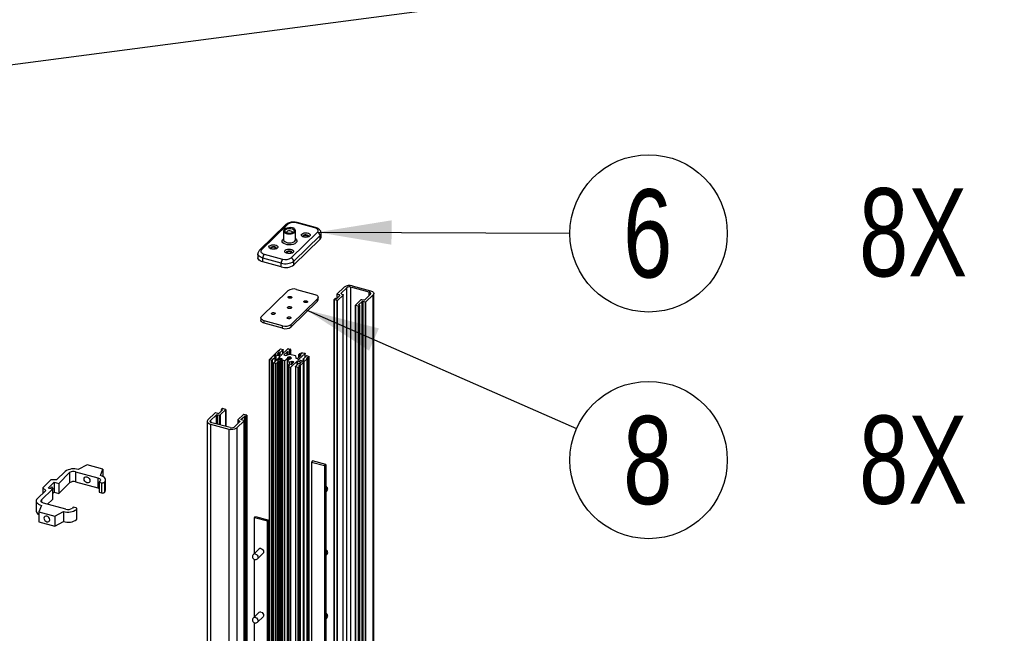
# Paper-space layout 'MA-KB-Kubus Wall Mount expl view' of a CAD drawing. Header units: millimetres. Extents: x 7 to 203, y 7 to 289.
# Tile 8 of 13: x 61 to 88, y 183 to 199. Entities that reach past the tile are written whole.
import ezdxf

# ---------------------------------------------------------------- set-up
doc = ezdxf.new("R2010")
doc.units = ezdxf.units.MM
doc.layers.add('LOGO', color=7, linetype='Continuous')
doc.styles.add('SLDTEXTSTYLE1', font='TXT', dxfattribs={"width": 0.75})
doc.dimstyles.new('SLDDIMSTYLE2', dxfattribs={"dimtxt": 0.18, "dimasz": 2, "dimexe": 0, "dimexo": 0.0625, "dimgap": 0, "dimtad": 0, "dimtih": 1, "dimtoh": 1, "dimdec": 0, "dimrnd": 1e-09, "dimzin": 0, "dimdsep": 46, "dimtxsty": 'Standard', "dimsah": 1, "dimcen": 0.09, "dimadec": 0, "dimazin": 0, "dimtfac": 2, "dimtdec": 0, "dimtofl": 0, "dimtmove": 0, "dimatfit": 3, "dimfxl": 1, "dimfrac": 2, "dimtolj": 1, "dimtzin": 0, "dimarcsym": 0})

# ---------------------------------------------------------------- blocks, each defined once
blk = doc.blocks.new('SW_NOTE_0_44')
at = {"layer": 'LOGO', "color": 0}
blk.add_circle((2.124, -0.007), 2.124, dxfattribs=at)
at = {"layer": 'LOGO', "color": 0, "attachment_point": 2, "style": 'SLDTEXTSTYLE1'}
for s, insert, char_height in [('6', (2.1, 1.184), 2.381), ('8X', (9.263, 1.214), 2.3813)]:
    blk.add_mtext(s, dxfattribs=dict(at, insert=insert, char_height=char_height))
blk = doc.blocks.new('SW_NOTE_0_45')
at = {"layer": 'LOGO', "color": 0}
blk.add_circle((1.944, -0.854), 2.124, dxfattribs=at)
at = {"layer": 'LOGO', "color": 0, "attachment_point": 2, "style": 'SLDTEXTSTYLE1'}
for s, insert, char_height in [('8', (1.921, 0.337), 2.381), ('8X', (9.084, 0.347), 2.3813)]:
    blk.add_mtext(s, dxfattribs=dict(at, insert=insert, char_height=char_height))

psp = doc.layouts.new('MA-KB-Kubus Wall Mount expl view')

# ---------------------------------------------------------------- linework, layer by layer
at = {"color": 7, "linetype": 'Continuous', "lineweight": 25}
for p, q in [((68.923, 193.58), (68.428, 193.714)), ((68.121, 193.658), (67.412, 192.965)), ((68.177, 193.669), (67.468, 192.977)), ((68.06, 193.489), (68.06, 193.249)), ((68.26, 193.583), (68.247, 193.57)), ((68.349, 193.559), (68.26, 193.583)), ((68.264, 192.76), (68.973, 193.453)), ((68.336, 193.546), (68.349, 193.559)), ((68.349, 193.538), (68.349, 193.559)), ((68.38, 193.249), (68.38, 193.489)), ((68.902, 193.571), (68.407, 193.705)), ((69.044, 193.365), (68.334, 192.672)), ((69.044, 193.262), (68.334, 192.57)), ((69.044, 193.262), (69.044, 193.365)), ((69.073, 193.322), (69.073, 193.425)), ((67.368, 192.867), (67.368, 192.764)), ((67.997, 192.619), (67.501, 192.753)), ((67.501, 192.65), (67.501, 192.753)), ((67.539, 192.858), (68.034, 192.724)), ((68.334, 192.57), (68.334, 192.672)), ((67.997, 192.516), (67.501, 192.65)), ((67.997, 192.516), (67.997, 192.619)), ((67.468, 191.18), (68.177, 191.872)), ((68.407, 191.909), (68.902, 191.774)), ((69.501, 191.781), (69.697, 191.972)), ((69.767, 191.953), (69.614, 191.803)), ((69.767, 160.752), (69.767, 191.953)), ((70.371, 191.836), (69.876, 191.97)), ((69.876, 160.769), (69.876, 191.97)), ((69.913, 192.007), (70.408, 191.872)), ((68.973, 191.656), (68.264, 190.963)), ((68.973, 191.587), (68.973, 191.656)), ((68.993, 191.628), (68.993, 191.697)), ((69.424, 191.634), (69.424, 160.433)), ((69.425, 191.636), (69.449, 191.66)), ((69.506, 191.61), (69.428, 191.631)), ((69.428, 160.43), (69.428, 191.631)), ((69.46, 191.662), (69.467, 191.66)), ((69.494, 191.664), (69.576, 191.744)), ((69.5, 191.779), (69.5, 191.67)), ((69.568, 191.758), (69.504, 191.775)), ((69.506, 160.409), (69.506, 191.61)), ((69.666, 191.757), (69.517, 191.611)), ((69.517, 160.41), (69.517, 191.611)), ((69.618, 191.791), (69.662, 191.77)), ((69.666, 160.556), (69.666, 191.757)), ((69.669, 160.561), (69.669, 191.762)), ((69.998, 191.481), (70.147, 191.627)), ((70.17, 191.632), (70.229, 191.625)), ((70.251, 191.63), (70.404, 191.78)), ((70.475, 191.761), (70.279, 191.569)), ((70.475, 160.56), (70.475, 191.761)), ((70.493, 160.598), (70.493, 191.799)), ((68.973, 191.587), (68.264, 190.895)), ((69.997, 191.479), (69.997, 160.278)), ((70.079, 191.454), (70.001, 191.475)), ((70.001, 160.274), (70.001, 191.475)), ((70.079, 160.253), (70.079, 191.454)), ((70.114, 191.479), (70.09, 191.456)), ((70.09, 160.255), (70.09, 191.456)), ((70.177, 191.581), (70.095, 191.501)), ((70.104, 191.487), (70.111, 191.485)), ((70.114, 160.278), (70.114, 191.479)), ((70.115, 160.28), (70.115, 191.481)), ((70.177, 160.38), (70.177, 191.581)), ((70.268, 191.568), (70.204, 191.585)), ((70.204, 160.384), (70.204, 191.585)), ((70.268, 160.367), (70.268, 191.568)), ((70.279, 160.369), (70.279, 191.569)), ((67.448, 191.139), (67.448, 191.07)), ((68.034, 190.927), (67.539, 191.061)), ((67.539, 190.993), (67.539, 191.061)), ((68.034, 190.858), (67.539, 190.993)), ((68.034, 190.858), (68.034, 190.927)), ((68.264, 190.895), (68.264, 190.963)), ((67.938, 190.268), (67.938, 190.249)), ((67.939, 190.27), (67.976, 190.306)), ((67.946, 190.264), (67.942, 190.265)), ((68.044, 190.275), (67.971, 190.204)), ((67.976, 190.306), (68.036, 190.289)), ((68.006, 190.137), (68.178, 190.304)), ((68.046, 190.176), (68.046, 190.28)), ((68.188, 190.306), (68.241, 190.292)), ((68.249, 190.262), (68.217, 190.257)), ((68.245, 190.289), (68.254, 190.267)), ((68.254, 190.155), (68.254, 190.266)), ((67.677, 190.014), (67.713, 190.05)), ((67.737, 189.998), (67.677, 190.014)), ((67.677, 158.813), (67.677, 190.014)), ((67.724, 190.051), (67.728, 190.05)), ((67.735, 190.07), (67.735, 190.05)), ((67.736, 190.072), (67.815, 190.149)), ((67.737, 158.797), (67.737, 189.998)), ((67.738, 190.052), (67.746, 190.059)), ((67.743, 190.065), (67.739, 190.066)), ((67.837, 190.073), (67.764, 190.002)), ((67.764, 158.801), (67.764, 190.002)), ((67.793, 189.929), (67.965, 190.097)), ((67.852, 190.127), (67.818, 190.095)), ((67.821, 190.089), (67.828, 190.087)), ((67.826, 190.151), (67.829, 190.15)), ((67.836, 190.169), (67.836, 190.15)), ((67.837, 190.171), (67.917, 190.248)), ((67.839, 189.974), (67.839, 190.078)), ((67.84, 190.151), (67.848, 190.159)), ((67.844, 190.164), (67.841, 190.165)), ((67.962, 190.102), (67.862, 190.129)), ((67.926, 190.2), (67.893, 190.167)), ((67.896, 190.162), (67.995, 190.135)), ((67.968, 190.042), (67.908, 189.984)), ((67.928, 190.25), (67.931, 190.249)), ((67.944, 190.2), (67.937, 190.202)), ((67.942, 190.251), (67.949, 190.258)), ((67.968, 158.841), (67.968, 190.042)), ((68.016, 190.033), (67.979, 190.044)), ((67.979, 158.843), (67.979, 190.044)), ((68.016, 158.833), (68.016, 190.033)), ((68.023, 189.997), (68.021, 190.03)), ((68.021, 158.829), (68.021, 190.03)), ((68.023, 158.796), (68.023, 189.997)), ((68.155, 190.224), (68.069, 190.141)), ((68.069, 190.141), (68.118, 190.127)), ((68.168, 190.048), (68.098, 189.979)), ((68.118, 190.127), (68.223, 190.162)), ((68.175, 190.065), (68.159, 190.061)), ((68.159, 190.061), (68.168, 190.055)), ((68.161, 189.962), (68.232, 190.031)), ((68.211, 190.214), (68.165, 190.226)), ((68.17, 189.97), (68.17, 190.051)), ((68.191, 190.074), (68.173, 190.074)), ((68.173, 190.074), (68.175, 190.065)), ((68.175, 189.975), (68.175, 190.065)), ((68.198, 190.083), (68.191, 190.074)), ((68.191, 189.991), (68.191, 190.074)), ((68.214, 190.078), (68.198, 190.083)), ((68.198, 189.998), (68.198, 190.083)), ((68.228, 190.083), (68.214, 190.078)), ((68.214, 190.013), (68.214, 190.078)), ((68.216, 190.25), (68.241, 190.243)), ((68.245, 190.237), (68.222, 190.215)), ((68.237, 190.075), (68.228, 190.083)), ((68.228, 190.027), (68.228, 190.083)), ((68.231, 190.162), (68.379, 190.122)), ((68.255, 190.076), (68.237, 190.075)), ((68.237, 190.033), (68.237, 190.075)), ((68.243, 190.034), (68.258, 190.034)), ((68.246, 190.158), (68.246, 190.239)), ((68.254, 190.067), (68.255, 190.076)), ((68.271, 190.063), (68.254, 190.067)), ((68.254, 190.034), (68.254, 190.067)), ((68.256, 190.043), (68.272, 190.048)), ((68.258, 190.034), (68.256, 190.043)), ((68.256, 190.034), (68.256, 190.043)), ((68.261, 190.055), (68.271, 190.063)), ((68.272, 190.048), (68.261, 190.055)), ((68.261, 190.045), (68.261, 190.055)), ((68.383, 190.118), (68.388, 190.056)), ((68.392, 190.053), (68.43, 190.043)), ((68.44, 190.044), (68.523, 190.124)), ((68.638, 190.179), (68.466, 190.012)), ((68.469, 190.146), (68.469, 190.072)), ((68.469, 190.006), (68.568, 189.979)), ((68.47, 190.148), (68.492, 190.17)), ((68.519, 190.13), (68.473, 190.142)), ((68.503, 190.172), (68.528, 190.165)), ((68.53, 190.187), (68.53, 190.164)), ((68.54, 190.17), (68.53, 190.186)), ((68.535, 190.191), (68.575, 190.199)), ((68.579, 189.981), (68.613, 190.014)), ((68.582, 190.199), (68.634, 190.185)), ((68.592, 190.03), (68.592, 189.993)), ((68.594, 190.035), (68.667, 190.106)), ((68.609, 190.019), (68.602, 190.021)), ((68.695, 190.037), (68.616, 189.959)), ((68.639, 190.079), (68.639, 190.181)), ((68.692, 190.056), (68.685, 190.049)), ((68.688, 190.043), (68.692, 190.042)), ((68.694, 190.111), (68.754, 190.094)), ((68.695, 158.836), (68.695, 190.037)), ((68.696, 158.838), (68.696, 190.039)), ((68.707, 190.057), (68.703, 190.058)), ((68.703, 158.857), (68.703, 190.058)), ((68.707, 158.856), (68.707, 190.057)), ((68.754, 190.094), (68.717, 190.059)), ((68.717, 158.858), (68.717, 190.059)), ((68.754, 158.893), (68.754, 190.094)), ((67.792, 189.927), (67.792, 158.726)), ((67.849, 189.909), (67.796, 189.923)), ((67.796, 158.723), (67.796, 189.923)), ((67.849, 158.708), (67.849, 189.909)), ((67.896, 189.918), (67.855, 189.909)), ((67.855, 158.708), (67.855, 189.909)), ((67.891, 189.939), (67.901, 189.923)), ((67.896, 158.717), (67.896, 189.918)), ((67.901, 158.72), (67.901, 189.921)), ((67.928, 189.937), (67.902, 189.944)), ((67.902, 158.743), (67.902, 189.944)), ((67.912, 189.978), (67.958, 189.966)), ((67.928, 158.736), (67.928, 189.937)), ((67.961, 189.96), (67.938, 189.938)), ((67.938, 158.738), (67.938, 189.938)), ((67.961, 158.759), (67.961, 189.96)), ((67.962, 158.761), (67.962, 189.962)), ((68.087, 189.977), (68.027, 189.993)), ((68.027, 158.793), (68.027, 189.993)), ((68.087, 158.776), (68.087, 189.977)), ((68.098, 158.778), (68.098, 189.979)), ((68.16, 189.96), (68.16, 158.759)), ((68.224, 189.94), (68.165, 189.956)), ((68.165, 158.755), (68.165, 189.956)), ((68.177, 189.842), (68.177, 158.641)), ((68.186, 189.819), (68.177, 189.841)), ((68.177, 158.64), (68.177, 189.841)), ((68.182, 189.846), (68.213, 189.851)), ((68.185, 189.869), (68.185, 189.847)), ((68.186, 189.871), (68.208, 189.893)), ((68.186, 158.618), (68.186, 189.819)), ((68.215, 189.859), (68.189, 189.866)), ((68.242, 189.802), (68.19, 189.816)), ((68.19, 158.616), (68.19, 189.816)), ((68.219, 189.895), (68.265, 189.882)), ((68.286, 189.958), (68.232, 189.94)), ((68.242, 158.601), (68.242, 189.802)), ((68.425, 189.972), (68.253, 189.804)), ((68.253, 158.603), (68.253, 189.804)), ((68.276, 189.884), (68.336, 189.942)), ((68.332, 189.948), (68.294, 189.958)), ((68.384, 189.828), (68.384, 158.627)), ((68.387, 189.833), (68.459, 189.904)), ((68.455, 189.803), (68.395, 189.819)), ((68.395, 158.618), (68.395, 189.819)), ((68.535, 189.946), (68.436, 189.973)), ((68.492, 189.838), (68.455, 189.803)), ((68.455, 158.602), (68.455, 189.803)), ((68.489, 189.858), (68.481, 189.85)), ((68.485, 189.845), (68.488, 189.844)), ((68.486, 189.908), (68.494, 189.906)), ((68.492, 158.639), (68.492, 189.84)), ((68.492, 158.637), (68.492, 189.838)), ((68.503, 189.858), (68.5, 189.859)), ((68.5, 158.658), (68.5, 189.859)), ((68.503, 158.657), (68.503, 189.858)), ((68.504, 189.908), (68.538, 189.941)), ((68.593, 189.937), (68.514, 189.86)), ((68.514, 158.659), (68.514, 189.86)), ((68.591, 189.957), (68.583, 189.95)), ((68.586, 189.944), (68.59, 189.943)), ((68.593, 158.737), (68.593, 189.937)), ((68.594, 158.738), (68.594, 189.939)), ((68.605, 189.958), (68.601, 189.959)), ((68.601, 158.758), (68.601, 189.959)), ((68.605, 158.757), (68.605, 189.958)), ((68.616, 158.758), (68.616, 189.959)), ((66.405, 188.689), (66.38, 188.665)), ((66.493, 188.669), (66.415, 188.69)), ((66.498, 188.207), (66.498, 188.665)), ((66.215, 188.575), (66.019, 188.383)), ((66.09, 188.364), (66.244, 188.514)), ((66.29, 188.559), (66.226, 188.576)), ((66.266, 188.519), (66.325, 188.512)), ((66.399, 188.643), (66.317, 188.563)), ((66.347, 188.517), (66.497, 188.664)), ((66.379, 188.663), (66.379, 188.624)), ((66.384, 188.659), (66.391, 188.657)), ((66.978, 188.533), (66.828, 188.387)), ((66.918, 188.4), (67.001, 188.48)), ((67.066, 188.513), (66.989, 188.534)), ((67.001, 188.48), (67.001, 157.279)), ((67.028, 188.484), (67.035, 188.482)), ((67.028, 188.484), (67.028, 157.283)), ((67.035, 188.482), (67.035, 157.281)), ((67.045, 188.484), (67.07, 188.508)), ((67.045, 188.484), (67.045, 157.283)), ((67.07, 188.508), (67.07, 157.307)), ((67.071, 157.309), (67.071, 188.51)), ((66.001, 188.345), (66.001, 157.144)), ((66.086, 188.272), (66.582, 188.137)), ((66.086, 188.272), (66.086, 157.071)), ((66.619, 188.174), (66.124, 188.308)), ((66.582, 188.137), (66.582, 156.936)), ((66.881, 188.341), (66.727, 188.191)), ((66.798, 188.172), (66.994, 188.363)), ((66.798, 188.172), (66.798, 156.971)), ((66.826, 188.382), (66.826, 188.287)), ((66.832, 188.374), (66.876, 188.353)), ((66.99, 188.369), (66.927, 188.386)), ((66.994, 188.363), (66.994, 157.162)), ((66.995, 157.164), (66.995, 188.365)), ((62.756, 187.169), (62.516, 187.044)), ((63.181, 187.053), (62.756, 187.169)), ((68.844, 187.275), (68.813, 187.244)), ((68.813, 187.244), (68.813, 163.244)), ((68.813, 187.244), (69.166, 187.148)), ((69.198, 187.179), (68.844, 187.275)), ((69.166, 187.148), (69.198, 187.179)), ((69.166, 187.148), (69.166, 163.148)), ((69.198, 187.179), (69.198, 163.179)), ((62.164, 186.988), (61.934, 186.763)), ((61.99, 186.67), (62.286, 186.959)), ((62.286, 186.959), (62.286, 186.685)), ((62.448, 186.985), (63.047, 186.822)), ((62.448, 186.985), (62.448, 186.71)), ((63.047, 186.822), (63.047, 186.548)), ((63.117, 186.881), (63.181, 187.053)), ((63.181, 187.053), (63.181, 186.857)), ((61.783, 186.764), (61.559, 186.545)), ((61.559, 186.545), (61.644, 186.481)), ((61.559, 186.545), (61.559, 186.397)), ((61.707, 186.542), (61.871, 186.702)), ((61.826, 186.51), (61.707, 186.542)), ((61.934, 186.763), (61.783, 186.764)), ((61.871, 186.702), (61.99, 186.67)), ((61.871, 186.702), (61.871, 186.428)), ((61.99, 186.396), (62.286, 186.685)), ((61.99, 186.67), (61.99, 186.396)), ((62.448, 186.71), (63.047, 186.548)), ((63.103, 186.729), (63.079, 186.705)), ((63.079, 186.705), (63.145, 186.687)), ((63.079, 186.705), (63.079, 186.431)), ((63.145, 186.687), (63.145, 186.413)), ((63.226, 186.7), (63.226, 186.426)), ((63.256, 186.488), (63.256, 186.762)), ((61.644, 186.481), (61.414, 186.256)), ((61.53, 186.221), (61.826, 186.51)), ((61.826, 186.51), (61.826, 186.236)), ((61.826, 186.383), (61.871, 186.428)), ((61.871, 186.428), (61.99, 186.396)), ((63.079, 186.431), (63.145, 186.413)), ((69.198, 186.431), (69.226, 186.459)), ((61.384, 186.193), (61.384, 185.919)), ((61.523, 186.075), (61.459, 185.903)), ((62.179, 185.975), (61.58, 186.138)), ((61.693, 186.107), (61.826, 186.236)), ((62.385, 186.027), (62.36, 186.003)), ((62.45, 186.009), (62.385, 186.027)), ((61.459, 185.903), (61.883, 185.787)), ((61.459, 185.903), (61.459, 185.628)), ((61.883, 185.787), (62.124, 185.912)), ((61.883, 185.787), (61.883, 185.513)), ((62.124, 185.912), (62.124, 185.637)), ((62.475, 185.968), (62.475, 185.693)), ((62.482, 185.708), (62.482, 185.982)), ((67.274, 185.742), (67.305, 185.773)), ((67.274, 184.776), (67.274, 185.742)), ((67.627, 185.646), (67.274, 185.742)), ((67.305, 185.773), (67.659, 185.677)), ((61.459, 185.628), (61.883, 185.513)), ((61.883, 185.513), (62.124, 185.637)), ((67.659, 185.677), (67.627, 185.646)), ((67.627, 161.646), (67.627, 185.646)), ((67.659, 161.677), (67.659, 185.677)), ((67.395, 184.894), (67.245, 184.749)), ((67.357, 184.634), (67.506, 184.78)), ((69.198, 184.717), (69.226, 184.744)), ((67.274, 183.062), (67.274, 184.616)), ((67.395, 183.18), (67.245, 183.034)), ((67.274, 181.348), (67.274, 182.902)), ((67.357, 182.92), (67.506, 183.066)), ((69.198, 183.002), (69.226, 183.03))]:
    psp.add_line(p, q, dxfattribs=at)
at = {"color": 8, "linetype": 'Continuous', "lineweight": 25}
for p, q in [((69.504, 191.674), (69.504, 191.775)), ((69.568, 191.736), (69.568, 191.758)), ((69.614, 191.794), (69.614, 191.803)), ((70.371, 191.747), (70.371, 191.836)), ((70.095, 191.491), (70.095, 191.501)), ((67.942, 190.251), (67.942, 190.265)), ((67.946, 190.255), (67.946, 190.264)), ((68.044, 190.174), (68.044, 190.275)), ((68.249, 190.157), (68.249, 190.262)), ((67.739, 190.053), (67.739, 190.066)), ((67.743, 190.056), (67.743, 190.065)), ((67.818, 190.091), (67.818, 190.095)), ((67.837, 189.972), (67.837, 190.073)), ((67.841, 190.152), (67.841, 190.165)), ((67.844, 190.155), (67.844, 190.164)), ((67.852, 189.986), (67.852, 190.127)), ((67.862, 189.997), (67.862, 190.129)), ((67.893, 190.164), (67.893, 190.167)), ((67.926, 190.154), (67.926, 190.2)), ((67.937, 190.151), (67.937, 190.202)), ((67.944, 190.149), (67.944, 190.2)), ((67.962, 190.093), (67.962, 190.102)), ((67.971, 190.141), (67.971, 190.204)), ((68.155, 190.139), (68.155, 190.224)), ((68.165, 190.143), (68.165, 190.226)), ((68.168, 189.969), (68.168, 190.048)), ((68.211, 190.158), (68.211, 190.214)), ((68.217, 190.249), (68.217, 190.257)), ((68.222, 190.161), (68.222, 190.215)), ((68.245, 190.158), (68.245, 190.237)), ((68.466, 190.008), (68.466, 190.012)), ((68.473, 190.076), (68.473, 190.142)), ((68.519, 190.121), (68.519, 190.13)), ((68.53, 190.164), (68.53, 190.186)), ((68.54, 190.167), (68.54, 190.17)), ((68.602, 190.004), (68.602, 190.021)), ((68.609, 190.01), (68.609, 190.019)), ((68.638, 190.078), (68.638, 190.179)), ((68.685, 190.045), (68.685, 190.049)), ((68.692, 190.042), (68.692, 190.056)), ((67.908, 189.98), (67.908, 189.984)), ((68.189, 189.847), (68.189, 189.866)), ((68.215, 189.851), (68.215, 189.859)), ((68.224, 189.893), (68.224, 189.94)), ((68.232, 189.891), (68.232, 189.94)), ((68.286, 189.894), (68.286, 189.958)), ((68.294, 189.902), (68.294, 189.958)), ((68.332, 189.939), (68.332, 189.948)), ((68.425, 189.87), (68.425, 189.972)), ((68.436, 189.881), (68.436, 189.973)), ((68.481, 189.846), (68.481, 189.85)), ((68.489, 189.844), (68.489, 189.858)), ((68.535, 189.938), (68.535, 189.946)), ((68.583, 189.946), (68.583, 189.95)), ((68.591, 189.943), (68.591, 189.957)), ((66.244, 188.514), (66.244, 188.276)), ((66.266, 188.519), (66.266, 188.27)), ((66.325, 188.512), (66.325, 188.254)), ((66.347, 188.517), (66.347, 188.248)), ((66.384, 188.659), (66.384, 188.628)), ((66.391, 188.657), (66.391, 188.635)), ((66.497, 188.664), (66.497, 188.207)), ((66.918, 188.4), (66.918, 188.39)), ((66.09, 188.364), (66.09, 188.326)), ((66.832, 188.374), (66.832, 188.294)), ((66.876, 188.353), (66.876, 188.337)), ((61.53, 186.221), (61.53, 186.163))]:
    psp.add_line(p, q, dxfattribs=at)
at = {"color": 7, "linetype": 'Continuous', "lineweight": 25, "flags": 128}
for points in [[(68.247, 193.57), (68.2, 193.571), (68.154, 193.564), (68.114, 193.551), (68.084, 193.532), (68.065, 193.509), (68.061, 193.485), (68.07, 193.461), (68.092, 193.44), (68.126, 193.422), (68.167, 193.411), (68.214, 193.407), (68.261, 193.409), (68.305, 193.419), (68.341, 193.435), (68.366, 193.455), (68.379, 193.479), (68.378, 193.503), (68.363, 193.526), (68.336, 193.546)], [(68.334, 193.458), (68.306, 193.44), (68.269, 193.428), (68.225, 193.423), (68.181, 193.426), (68.142, 193.437), (68.112, 193.454), (68.095, 193.475), (68.094, 193.498), (68.107, 193.52), (68.134, 193.538), (68.172, 193.55), (68.215, 193.555), (68.26, 193.552), (68.299, 193.541), (68.329, 193.524), (68.345, 193.503), (68.347, 193.48), (68.334, 193.458)], [(68.297, 193.436), (68.3, 193.444), (68.297, 193.46), (68.282, 193.474), (68.258, 193.484), (68.228, 193.489), (68.197, 193.487), (68.169, 193.479), (68.15, 193.467), (68.141, 193.452), (68.143, 193.437)], [(68.973, 193.453), (68.986, 193.468), (68.992, 193.485), (68.992, 193.502), (68.985, 193.519), (68.972, 193.535), (68.954, 193.549), (68.93, 193.561), (68.902, 193.571)], [(68.551, 193.404), (68.576, 193.421), (68.611, 193.433), (68.652, 193.437), (68.693, 193.434), (68.73, 193.424), (68.758, 193.408), (68.774, 193.389), (68.776, 193.367), (68.763, 193.347), (68.737, 193.33), (68.702, 193.318), (68.661, 193.314), (68.62, 193.317), (68.583, 193.327), (68.555, 193.343), (68.539, 193.362), (68.538, 193.384), (68.551, 193.404)], [(67.468, 192.977), (67.455, 192.961), (67.449, 192.944), (67.449, 192.927), (67.456, 192.91), (67.469, 192.894), (67.487, 192.88), (67.511, 192.868), (67.539, 192.858)], [(67.678, 193.082), (67.704, 193.099), (67.739, 193.111), (67.78, 193.115), (67.821, 193.112), (67.858, 193.102), (67.886, 193.087), (67.901, 193.067), (67.903, 193.045), (67.89, 193.025), (67.865, 193.008), (67.829, 192.996), (67.789, 192.992), (67.747, 192.995), (67.711, 193.005), (67.683, 193.021), (67.667, 193.041), (67.665, 193.062), (67.678, 193.082)], [(68.102, 192.967), (68.128, 192.984), (68.163, 192.995), (68.204, 193), (68.245, 192.997), (68.282, 192.987), (68.31, 192.971), (68.326, 192.951), (68.327, 192.93), (68.315, 192.909), (68.289, 192.892), (68.254, 192.881), (68.213, 192.876), (68.172, 192.879), (68.135, 192.889), (68.107, 192.905), (68.091, 192.925), (68.09, 192.947), (68.102, 192.967)], [(67.501, 192.65), (67.46, 192.664), (67.426, 192.682), (67.398, 192.703), (67.379, 192.726), (67.369, 192.751), (67.368, 192.764)], [(70.408, 191.872), (70.434, 191.863), (70.457, 191.852), (70.474, 191.838), (70.486, 191.824), (70.493, 191.808), (70.493, 191.792), (70.487, 191.776), (70.475, 191.761)], [(68.276, 191.682), (68.264, 191.674), (68.247, 191.669), (68.227, 191.668), (68.209, 191.671), (68.194, 191.678), (68.184, 191.686), (68.182, 191.696), (68.188, 191.706), (68.2, 191.714), (68.217, 191.719), (68.237, 191.72), (68.255, 191.717), (68.271, 191.71), (68.28, 191.702), (68.282, 191.692), (68.276, 191.682)], [(68.612, 191.591), (68.625, 191.598), (68.642, 191.603), (68.661, 191.604), (68.68, 191.601), (68.695, 191.595), (68.704, 191.586), (68.706, 191.576), (68.701, 191.567), (68.689, 191.559), (68.671, 191.554), (68.652, 191.553), (68.633, 191.556), (68.618, 191.562), (68.609, 191.571), (68.607, 191.581), (68.612, 191.591)], [(68.902, 191.774), (68.93, 191.765), (68.954, 191.753), (68.972, 191.738), (68.985, 191.722), (68.992, 191.706), (68.992, 191.688), (68.986, 191.672), (68.973, 191.656)], [(69.428, 191.631), (69.427, 191.631), (69.426, 191.632), (69.425, 191.632), (69.424, 191.633), (69.424, 191.634), (69.424, 191.635), (69.424, 191.636), (69.425, 191.636)], [(69.504, 191.775), (69.503, 191.776), (69.502, 191.776), (69.501, 191.777), (69.5, 191.778), (69.5, 191.779), (69.5, 191.779), (69.5, 191.78), (69.501, 191.781)], [(69.576, 191.744), (69.578, 191.746), (69.578, 191.748), (69.578, 191.75), (69.577, 191.752), (69.576, 191.754), (69.574, 191.756), (69.571, 191.757), (69.568, 191.758)], [(69.614, 191.803), (69.613, 191.802), (69.612, 191.8), (69.612, 191.798), (69.612, 191.797), (69.613, 191.795), (69.614, 191.793), (69.616, 191.792), (69.618, 191.791)], [(69.662, 191.77), (69.664, 191.768), (69.666, 191.767), (69.668, 191.765), (69.668, 191.764), (69.669, 191.762), (69.668, 191.761), (69.668, 191.759), (69.666, 191.757)], [(70.404, 191.78), (70.41, 191.788), (70.413, 191.795), (70.413, 191.804), (70.41, 191.811), (70.404, 191.819), (70.395, 191.826), (70.384, 191.831), (70.371, 191.836)], [(68.173, 191.431), (68.186, 191.439), (68.204, 191.444), (68.225, 191.445), (68.246, 191.442), (68.262, 191.435), (68.272, 191.426), (68.274, 191.415), (68.268, 191.405), (68.255, 191.396), (68.236, 191.391), (68.215, 191.39), (68.195, 191.393), (68.179, 191.4), (68.169, 191.41), (68.167, 191.42), (68.173, 191.431)], [(70.001, 191.475), (70, 191.475), (69.999, 191.476), (69.998, 191.477), (69.997, 191.477), (69.997, 191.478), (69.997, 191.479), (69.997, 191.48), (69.998, 191.481)], [(70.095, 191.501), (70.094, 191.499), (70.093, 191.497), (70.093, 191.495), (70.094, 191.493), (70.095, 191.491), (70.098, 191.489), (70.1, 191.488), (70.104, 191.487)], [(70.111, 191.485), (70.112, 191.484), (70.113, 191.484), (70.114, 191.483), (70.115, 191.482), (70.115, 191.482), (70.115, 191.481), (70.115, 191.48), (70.114, 191.479)], [(67.539, 190.993), (67.511, 191.002), (67.487, 191.014), (67.469, 191.029), (67.456, 191.044), (67.449, 191.061), (67.448, 191.07)], [(67.539, 191.061), (67.511, 191.071), (67.487, 191.083), (67.469, 191.097), (67.456, 191.113), (67.449, 191.13), (67.449, 191.147), (67.455, 191.164), (67.468, 191.18)], [(67.74, 191.269), (67.752, 191.277), (67.769, 191.281), (67.789, 191.282), (67.807, 191.28), (67.823, 191.273), (67.832, 191.264), (67.834, 191.254), (67.828, 191.245), (67.816, 191.237), (67.799, 191.232), (67.779, 191.231), (67.761, 191.234), (67.746, 191.24), (67.736, 191.249), (67.734, 191.259), (67.74, 191.269)], [(68.253, 191.129), (68.241, 191.122), (68.223, 191.117), (68.204, 191.116), (68.185, 191.119), (68.17, 191.125), (68.161, 191.134), (68.159, 191.144), (68.164, 191.153), (68.177, 191.161), (68.194, 191.166), (68.213, 191.167), (68.232, 191.164), (68.247, 191.158), (68.256, 191.149), (68.258, 191.139), (68.253, 191.129)], [(67.942, 190.265), (67.941, 190.265), (67.94, 190.266), (67.939, 190.266), (67.939, 190.267), (67.938, 190.268), (67.938, 190.269), (67.939, 190.269), (67.939, 190.27)], [(67.949, 190.258), (67.95, 190.259), (67.95, 190.26), (67.95, 190.26), (67.95, 190.261), (67.949, 190.262), (67.948, 190.263), (67.947, 190.263), (67.946, 190.264)], [(68.036, 190.289), (68.039, 190.288), (68.042, 190.287), (68.044, 190.285), (68.045, 190.283), (68.046, 190.281), (68.046, 190.279), (68.046, 190.277), (68.044, 190.275)], [(68.254, 190.267), (68.254, 190.266), (68.254, 190.266), (68.254, 190.265), (68.253, 190.264), (68.252, 190.263), (68.251, 190.263), (68.25, 190.263), (68.249, 190.262)], [(67.739, 190.066), (67.738, 190.066), (67.737, 190.067), (67.736, 190.068), (67.735, 190.068), (67.735, 190.069), (67.735, 190.07), (67.735, 190.071), (67.736, 190.072)], [(67.746, 190.059), (67.746, 190.06), (67.747, 190.061), (67.747, 190.062), (67.746, 190.063), (67.746, 190.063), (67.745, 190.064), (67.744, 190.065), (67.743, 190.065)], [(67.818, 190.095), (67.817, 190.094), (67.817, 190.093), (67.817, 190.092), (67.817, 190.091), (67.818, 190.091), (67.819, 190.09), (67.82, 190.089), (67.821, 190.089)], [(67.828, 190.087), (67.832, 190.086), (67.835, 190.085), (67.837, 190.083), (67.838, 190.081), (67.839, 190.079), (67.839, 190.077), (67.838, 190.075), (67.837, 190.073)], [(67.841, 190.165), (67.839, 190.166), (67.838, 190.166), (67.837, 190.167), (67.837, 190.168), (67.837, 190.169), (67.837, 190.169), (67.837, 190.17), (67.837, 190.171)], [(67.848, 190.159), (67.848, 190.16), (67.849, 190.16), (67.849, 190.161), (67.848, 190.162), (67.848, 190.163), (67.847, 190.163), (67.846, 190.164), (67.844, 190.164)], [(67.893, 190.167), (67.892, 190.167), (67.892, 190.166), (67.892, 190.165), (67.892, 190.164), (67.893, 190.164), (67.894, 190.163), (67.895, 190.162), (67.896, 190.162)], [(67.965, 190.097), (67.965, 190.097), (67.966, 190.098), (67.966, 190.099), (67.965, 190.1), (67.965, 190.1), (67.964, 190.101), (67.963, 190.102), (67.962, 190.102)], [(68.217, 190.257), (68.215, 190.257), (68.213, 190.256), (68.212, 190.255), (68.212, 190.254), (68.212, 190.252), (68.213, 190.251), (68.214, 190.25), (68.216, 190.25)], [(68.241, 190.243), (68.243, 190.242), (68.244, 190.242), (68.245, 190.241), (68.245, 190.24), (68.245, 190.24), (68.245, 190.239), (68.245, 190.238), (68.245, 190.237)], [(68.466, 190.012), (68.465, 190.011), (68.465, 190.01), (68.465, 190.009), (68.465, 190.009), (68.466, 190.008), (68.467, 190.007), (68.468, 190.007), (68.469, 190.006)], [(68.473, 190.142), (68.472, 190.143), (68.471, 190.143), (68.47, 190.144), (68.469, 190.145), (68.469, 190.146), (68.469, 190.147), (68.469, 190.147), (68.47, 190.148)], [(68.523, 190.124), (68.523, 190.125), (68.523, 190.126), (68.523, 190.127), (68.523, 190.128), (68.522, 190.128), (68.522, 190.129), (68.52, 190.13), (68.519, 190.13)], [(68.528, 190.165), (68.531, 190.164), (68.533, 190.164), (68.535, 190.165), (68.537, 190.165), (68.539, 190.166), (68.54, 190.167), (68.54, 190.168), (68.54, 190.17)], [(68.53, 190.186), (68.53, 190.186), (68.53, 190.187), (68.53, 190.188), (68.531, 190.189), (68.531, 190.189), (68.532, 190.19), (68.533, 190.19), (68.535, 190.191)], [(68.602, 190.021), (68.599, 190.022), (68.596, 190.024), (68.594, 190.025), (68.592, 190.027), (68.592, 190.029), (68.592, 190.031), (68.592, 190.033), (68.594, 190.035)], [(68.613, 190.014), (68.613, 190.014), (68.614, 190.015), (68.614, 190.016), (68.613, 190.017), (68.613, 190.018), (68.612, 190.018), (68.611, 190.019), (68.609, 190.019)], [(68.634, 190.185), (68.636, 190.184), (68.637, 190.184), (68.638, 190.183), (68.638, 190.182), (68.638, 190.182), (68.638, 190.181), (68.638, 190.18), (68.638, 190.179)], [(68.685, 190.049), (68.684, 190.048), (68.684, 190.047), (68.684, 190.047), (68.684, 190.046), (68.685, 190.045), (68.686, 190.044), (68.687, 190.044), (68.688, 190.043)], [(68.692, 190.042), (68.693, 190.042), (68.694, 190.041), (68.695, 190.041), (68.696, 190.04), (68.696, 190.039), (68.696, 190.038), (68.696, 190.038), (68.695, 190.037)], [(67.796, 189.923), (67.795, 189.924), (67.794, 189.924), (67.793, 189.925), (67.793, 189.926), (67.792, 189.927), (67.792, 189.927), (67.793, 189.928), (67.793, 189.929)], [(67.902, 189.944), (67.9, 189.944), (67.898, 189.944), (67.895, 189.944), (67.893, 189.943), (67.892, 189.942), (67.891, 189.941), (67.891, 189.94), (67.891, 189.939)], [(67.901, 189.923), (67.901, 189.922), (67.901, 189.921), (67.901, 189.92), (67.9, 189.92), (67.899, 189.919), (67.898, 189.918), (67.897, 189.918), (67.896, 189.918)], [(67.908, 189.984), (67.908, 189.983), (67.907, 189.982), (67.907, 189.982), (67.908, 189.981), (67.908, 189.98), (67.909, 189.979), (67.91, 189.979), (67.912, 189.978)], [(67.958, 189.966), (67.959, 189.965), (67.96, 189.965), (67.961, 189.964), (67.961, 189.963), (67.962, 189.963), (67.962, 189.962), (67.961, 189.961), (67.961, 189.96)], [(68.165, 189.956), (68.163, 189.957), (68.162, 189.957), (68.161, 189.958), (68.161, 189.959), (68.16, 189.959), (68.16, 189.96), (68.161, 189.961), (68.161, 189.962)], [(68.177, 189.841), (68.177, 189.842), (68.177, 189.843), (68.177, 189.844), (68.178, 189.844), (68.178, 189.845), (68.18, 189.845), (68.181, 189.846), (68.182, 189.846)], [(68.189, 189.866), (68.188, 189.866), (68.187, 189.867), (68.186, 189.867), (68.186, 189.868), (68.185, 189.869), (68.185, 189.87), (68.186, 189.87), (68.186, 189.871)], [(68.213, 189.851), (68.216, 189.852), (68.217, 189.852), (68.218, 189.853), (68.219, 189.855), (68.219, 189.856), (68.218, 189.857), (68.217, 189.858), (68.215, 189.859)], [(68.336, 189.942), (68.336, 189.943), (68.336, 189.944), (68.336, 189.944), (68.336, 189.945), (68.336, 189.946), (68.335, 189.947), (68.334, 189.947), (68.332, 189.948)], [(68.395, 189.819), (68.392, 189.82), (68.389, 189.822), (68.387, 189.823), (68.385, 189.825), (68.384, 189.827), (68.384, 189.829), (68.385, 189.831), (68.387, 189.833)], [(68.481, 189.85), (68.481, 189.85), (68.48, 189.849), (68.48, 189.848), (68.481, 189.847), (68.481, 189.846), (68.482, 189.846), (68.483, 189.845), (68.485, 189.845)], [(68.488, 189.844), (68.49, 189.843), (68.491, 189.843), (68.492, 189.842), (68.492, 189.841), (68.492, 189.841), (68.492, 189.84), (68.492, 189.839), (68.492, 189.838)], [(68.538, 189.941), (68.539, 189.942), (68.539, 189.942), (68.539, 189.943), (68.539, 189.944), (68.538, 189.945), (68.537, 189.945), (68.536, 189.946), (68.535, 189.946)], [(68.583, 189.95), (68.582, 189.949), (68.582, 189.948), (68.582, 189.947), (68.583, 189.946), (68.583, 189.946), (68.584, 189.945), (68.585, 189.944), (68.586, 189.944)], [(68.59, 189.943), (68.591, 189.943), (68.592, 189.942), (68.593, 189.941), (68.594, 189.941), (68.594, 189.94), (68.594, 189.939), (68.594, 189.938), (68.593, 189.937)], [(66.497, 188.664), (66.497, 188.664), (66.497, 188.665), (66.497, 188.666), (66.497, 188.667), (66.497, 188.667), (66.496, 188.668), (66.495, 188.669), (66.493, 188.669)], [(66.38, 188.665), (66.38, 188.664), (66.379, 188.663), (66.379, 188.662), (66.38, 188.662), (66.38, 188.661), (66.381, 188.66), (66.382, 188.66), (66.384, 188.659)], [(66.391, 188.657), (66.394, 188.656), (66.397, 188.655), (66.399, 188.653), (66.401, 188.651), (66.401, 188.649), (66.401, 188.647), (66.401, 188.645), (66.399, 188.643)], [(66.927, 188.386), (66.923, 188.387), (66.921, 188.388), (66.918, 188.39), (66.917, 188.392), (66.916, 188.394), (66.916, 188.396), (66.917, 188.398), (66.918, 188.4)], [(67.07, 188.508), (67.07, 188.509), (67.071, 188.509), (67.071, 188.51), (67.07, 188.511), (67.07, 188.512), (67.069, 188.512), (67.068, 188.513), (67.066, 188.513)], [(66.019, 188.383), (66.008, 188.368), (66.002, 188.352), (66.002, 188.336), (66.008, 188.32), (66.02, 188.306), (66.038, 188.292), (66.06, 188.281), (66.086, 188.272)], [(66.124, 188.308), (66.111, 188.313), (66.099, 188.318), (66.091, 188.325), (66.085, 188.333), (66.081, 188.341), (66.081, 188.349), (66.084, 188.357), (66.09, 188.364)], [(66.828, 188.387), (66.827, 188.385), (66.826, 188.384), (66.826, 188.382), (66.826, 188.38), (66.827, 188.379), (66.828, 188.377), (66.83, 188.376), (66.832, 188.374)], [(66.876, 188.353), (66.879, 188.352), (66.88, 188.351), (66.882, 188.349), (66.883, 188.347), (66.883, 188.346), (66.883, 188.344), (66.882, 188.342), (66.881, 188.341)], [(66.994, 188.363), (66.994, 188.364), (66.995, 188.365), (66.995, 188.365), (66.994, 188.366), (66.994, 188.367), (66.993, 188.368), (66.992, 188.368), (66.99, 188.369)], [(62.674, 186.786), (62.68, 186.814), (62.698, 186.834), (62.723, 186.844), (62.754, 186.842), (62.784, 186.827), (62.81, 186.804), (62.827, 186.774), (62.833, 186.743), (62.827, 186.715), (62.81, 186.695), (62.784, 186.685), (62.754, 186.687), (62.723, 186.701), (62.698, 186.725), (62.68, 186.755), (62.674, 186.786)], [(63.047, 186.822), (63.069, 186.814), (63.088, 186.805), (63.103, 186.794), (63.113, 186.781), (63.118, 186.768), (63.118, 186.754), (63.113, 186.741), (63.103, 186.729)], [(63.226, 186.7), (63.245, 186.724), (63.255, 186.75), (63.254, 186.776), (63.244, 186.802), (63.224, 186.826), (63.196, 186.848), (63.16, 186.866), (63.117, 186.881)], [(61.766, 186.526), (61.773, 186.541), (61.789, 186.562)], [(61.789, 186.562), (61.805, 186.572), (61.819, 186.569), (61.828, 186.552), (61.831, 186.526), (61.828, 186.493), (61.826, 186.482)], [(63.047, 186.548), (63.069, 186.54), (63.079, 186.536)], [(61.414, 186.256), (61.395, 186.232), (61.385, 186.206), (61.385, 186.18), (61.395, 186.154), (61.415, 186.13), (61.444, 186.108), (61.48, 186.09), (61.523, 186.075)], [(61.58, 186.138), (61.56, 186.144), (61.543, 186.153), (61.53, 186.163), (61.521, 186.174), (61.516, 186.186), (61.516, 186.198), (61.521, 186.21), (61.53, 186.221)], [(62.475, 185.968), (62.48, 185.973), (62.482, 185.979), (62.482, 185.985), (62.48, 185.991), (62.475, 185.997), (62.468, 186.002), (62.46, 186.006), (62.45, 186.009)], [(61.751, 185.686), (61.745, 185.717), (61.727, 185.747), (61.702, 185.771), (61.671, 185.785), (61.641, 185.787), (61.615, 185.778), (61.598, 185.757), (61.592, 185.729), (61.598, 185.698), (61.615, 185.668), (61.641, 185.645), (61.671, 185.631), (61.702, 185.628), (61.727, 185.638), (61.745, 185.658), (61.751, 185.686)], [(67.451, 184.906), (67.478, 184.893), (67.501, 184.872), (67.516, 184.846), (67.521, 184.818), (67.516, 184.793), (67.506, 184.78)], [(67.451, 183.191), (67.478, 183.179), (67.501, 183.158), (67.516, 183.131), (67.521, 183.104), (67.516, 183.079), (67.506, 183.066)]]:
    psp.add_lwpolyline(points, dxfattribs=at)
at = {"color": 8, "linetype": 'Continuous', "lineweight": 25, "flags": 128}
for points in [[(68.38, 193.276), (68.387, 193.271), (68.411, 193.246), (68.42, 193.218), (68.415, 193.19), (68.395, 193.164), (68.362, 193.142), (68.319, 193.125), (68.268, 193.115), (68.214, 193.112), (68.16, 193.116), (68.111, 193.128), (68.07, 193.147), (68.04, 193.17), (68.023, 193.197), (68.021, 193.225), (68.034, 193.252), (68.06, 193.276)], [(68.06, 193.249), (68.061, 193.245), (68.07, 193.221), (68.092, 193.2), (68.126, 193.182), (68.167, 193.171), (68.214, 193.167), (68.261, 193.169), (68.305, 193.179), (68.341, 193.195), (68.366, 193.215), (68.379, 193.239), (68.38, 193.249)], [(68.586, 193.36), (68.577, 193.345), (68.577, 193.341)], [(68.737, 193.341), (68.733, 193.353), (68.718, 193.368), (68.694, 193.378), (68.664, 193.382), (68.633, 193.381), (68.606, 193.373), (68.586, 193.36)], [(67.713, 193.039), (67.704, 193.023), (67.704, 193.019)], [(67.864, 193.019), (67.861, 193.031), (67.846, 193.046), (67.821, 193.056), (67.792, 193.06), (67.76, 193.059), (67.733, 193.051), (67.713, 193.039)], [(68.138, 192.923), (68.129, 192.908), (68.129, 192.904)], [(68.289, 192.904), (68.285, 192.916), (68.27, 192.93), (68.246, 192.94), (68.216, 192.945), (68.185, 192.943), (68.158, 192.936), (68.138, 192.923)], [(67.501, 192.753), (67.46, 192.767), (67.426, 192.785), (67.398, 192.806), (67.379, 192.829), (67.369, 192.854), (67.368, 192.867)], [(67.301, 184.76), (67.328, 184.747), (67.351, 184.726), (67.367, 184.7), (67.372, 184.672), (67.367, 184.647), (67.357, 184.634)], [(67.301, 183.046), (67.328, 183.033), (67.351, 183.012), (67.367, 182.986), (67.372, 182.958), (67.367, 182.933), (67.357, 182.92)]]:
    psp.add_lwpolyline(points, dxfattribs=at)
at = {"color": 7, "linetype": 'Continuous', "lineweight": 25}
for centre, radius, start, end in [((68.329, 193.455), 0.262, 72.696, 125.3989), ((68.947, 193.359), 0.0972, 3.3916, 74.3338), ((68.656, 193.256), 0.112, 47.2981, 128.6476), ((68.99, 193.325), 0.083, 310.6406, 357.9975), ((67.783, 192.934), 0.112, 47.2981, 128.6476), ((68.208, 192.821), 0.11, 46.4722, 132.8589), ((67.665, 192.754), 0.164, 140.5129, 180.3434), ((68.16, 192.62), 0.164, 140.5129, 180.3434), ((68.111, 192.986), 0.385, 252.696, 305.3989), ((68.112, 192.974), 0.262, 252.696, 305.3989), ((68.237, 192.667), 0.0972, 3.3916, 74.3338), ((68.111, 192.884), 0.385, 252.696, 305.3989), ((68.329, 191.659), 0.262, 72.696, 125.3989), ((69.84, 191.771), 0.247, 72.696, 125.3989), ((69.839, 191.853), 0.123, 72.696, 125.3989), ((68.936, 191.63), 0.0564, 310.6406, 357.9975), ((69.456, 191.65), 0.0123, 72.696, 125.3989), ((69.476, 191.689), 0.0308, 252.696, 305.3989), ((69.51, 191.621), 0.0123, 252.696, 305.3989), ((70.165, 191.603), 0.0289, 80.1485, 126.4822), ((70.233, 191.653), 0.0289, 260.1485, 306.4822), ((70.083, 191.466), 0.0123, 252.696, 305.3989), ((70.195, 191.556), 0.0308, 72.696, 125.3989), ((70.272, 191.58), 0.0123, 252.696, 305.3989), ((68.112, 191.177), 0.262, 252.696, 305.3989), ((68.112, 191.108), 0.262, 252.696, 305.3989), ((68.185, 190.294), 0.0123, 72.696, 125.3989), ((68.24, 190.286), 0.00594, 31.2435, 80.4012), ((67.72, 190.04), 0.0123, 72.696, 125.3989), ((67.731, 190.062), 0.0123, 252.696, 305.3989), ((67.746, 190.027), 0.0308, 252.696, 305.3989), ((67.822, 190.139), 0.0123, 72.696, 125.3989), ((67.833, 190.162), 0.0123, 252.696, 305.3989), ((67.859, 190.117), 0.0123, 72.696, 125.3989), ((67.924, 190.238), 0.0123, 72.696, 125.3989), ((67.933, 190.19), 0.0123, 72.696, 125.3989), ((67.935, 190.261), 0.0123, 252.696, 305.3989), ((67.953, 190.229), 0.0308, 252.696, 305.3989), ((67.975, 190.032), 0.0123, 72.696, 125.3989), ((67.999, 190.147), 0.0123, 252.696, 305.3989), ((68.016, 190.028), 0.00502, 17.4322, 83.9671), ((68.028, 189.998), 0.00502, 197.4322, 263.9671), ((68.162, 190.214), 0.0123, 72.696, 125.3989), ((68.166, 190.051), 0.00396, 311.7456, 63.8949), ((68.215, 190.225), 0.0123, 252.696, 305.3989), ((68.227, 190.148), 0.0146, 75.2537, 106.9927), ((68.242, 190.018), 0.016, 85.8801, 127.6372), ((68.378, 190.117), 0.00502, 17.4322, 83.9671), ((68.392, 190.058), 0.00502, 197.4322, 263.9671), ((68.433, 190.054), 0.0123, 252.696, 305.3989), ((68.499, 190.16), 0.0123, 72.696, 125.3989), ((68.578, 190.185), 0.0149, 75.4171, 101.6764), ((68.685, 190.081), 0.0308, 72.696, 125.3989), ((68.699, 190.046), 0.0123, 72.696, 125.3989), ((68.71, 190.069), 0.0123, 252.696, 305.3989), ((67.852, 189.924), 0.0149, 255.4171, 281.6764), ((67.931, 189.948), 0.0123, 252.696, 305.3989), ((68.091, 189.989), 0.0123, 252.696, 305.3989), ((68.191, 189.822), 0.00594, 211.2435, 260.4012), ((68.216, 189.883), 0.0123, 72.696, 125.3989), ((68.228, 189.954), 0.0146, 255.2537, 286.9927), ((68.246, 189.814), 0.0123, 252.696, 305.3989), ((68.269, 189.894), 0.0123, 252.696, 305.3989), ((68.291, 189.944), 0.0146, 75.2537, 106.9927), ((68.432, 189.962), 0.0123, 72.696, 125.3989), ((68.477, 189.879), 0.0308, 72.696, 125.3989), ((68.496, 189.847), 0.0123, 72.696, 125.3989), ((68.497, 189.918), 0.0123, 252.696, 305.3989), ((68.507, 189.87), 0.0123, 252.696, 305.3989), ((68.572, 189.991), 0.0123, 252.696, 305.3989), ((68.598, 189.947), 0.0123, 72.696, 125.3989), ((68.609, 189.969), 0.0123, 252.696, 305.3989), ((66.412, 188.678), 0.0123, 72.696, 125.3989), ((66.223, 188.564), 0.0123, 72.696, 125.3989), ((66.261, 188.491), 0.0289, 80.1485, 126.4822), ((66.299, 188.588), 0.0308, 252.696, 305.3989), ((66.33, 188.541), 0.0289, 260.1485, 306.4822), ((66.985, 188.523), 0.0123, 72.696, 125.3989), ((67.018, 188.455), 0.0308, 72.696, 125.3989), ((67.038, 188.494), 0.0123, 252.696, 305.3989), ((66.655, 188.373), 0.247, 252.696, 305.3989), ((66.656, 188.291), 0.123, 252.696, 305.3989), ((62.397, 186.662), 0.401, 72.696, 125.3989), ((62.393, 186.808), 0.185, 72.696, 125.3989), ((62.393, 186.534), 0.185, 72.696, 125.3989), ((63.172, 186.775), 0.0925, 252.696, 305.3989), ((69.171, 186.516), 0.08, 314.305, 69.8631), ((63.172, 186.501), 0.0925, 252.696, 305.3989), ((63.169, 186.491), 0.0863, 310.6406, 357.9975), ((61.504, 185.938), 0.121, 188.8179, 248.2805), ((62.243, 186.294), 0.401, 252.696, 305.3989), ((62.241, 186.172), 0.207, 252.696, 305.3989), ((62.243, 186.02), 0.401, 252.696, 305.3989), ((62.462, 185.708), 0.0199, 310.6406, 357.9975), ((67.301, 184.691), 0.08, 134.305, 254.7955), ((67.432, 184.853), 0.0556, 70.6233, 132.2867), ((69.171, 184.802), 0.08, 314.305, 69.8631), ((67.301, 184.691), 0.08, 254.7955, 314.305), ((67.432, 183.139), 0.0556, 70.6233, 132.2867), ((69.171, 183.087), 0.08, 314.305, 69.8631), ((67.301, 182.977), 0.08, 134.305, 254.7955), ((67.301, 182.977), 0.08, 254.7955, 314.305)]:
    psp.add_arc(centre, radius, start, end, dxfattribs=at)
at = {"color": 8, "linetype": 'Continuous', "lineweight": 25}
for centre, radius, start, end in [((68.424, 193.693), 0.0216, 80.7318, 143.9675), ((68.159, 193.615), 0.0572, 71.5838, 131.3262), ((68.92, 193.558), 0.0216, 80.7303, 143.9678), ((68.99, 193.428), 0.0829, 310.6271, 358.2285), ((67.45, 192.922), 0.0572, 71.5838, 131.3263), ((69.162, 186.503), 0.0777, 325.5283, 62.644), ((67.283, 184.708), 0.0556, 70.6233, 132.2867), ((69.162, 184.788), 0.0777, 325.5283, 62.644), ((69.162, 183.074), 0.0777, 325.5283, 62.644), ((67.283, 182.993), 0.0556, 70.6233, 132.2867)]:
    psp.add_arc(centre, radius, start, end, dxfattribs=at)
at = {"color": 7, "linetype": 'Continuous', "lineweight": 25}
for points, knots in [([(68.428, 193.714), (68.418, 193.716), (68.391, 193.723), (68.344, 193.728), (68.288, 193.726), (68.233, 193.717), (68.182, 193.7), (68.145, 193.679), (68.127, 193.663), (68.121, 193.658)], [0, 0, 0, 0, 0.089032, 0.252674, 0.415482, 0.579786, 0.748057, 0.924008, 1, 1, 1, 1]), ([(69.072, 193.425), (69.071, 193.437), (69.07, 193.462), (69.053, 193.496), (69.028, 193.526), (68.994, 193.552), (68.958, 193.569), (68.932, 193.577), (68.923, 193.58)], [0, 0, 0, 0, 0.158042, 0.326494, 0.497061, 0.680756, 0.882714, 1, 1, 1, 1]), ([(68.737, 193.343), (68.737, 193.343), (68.737, 193.343), (68.73, 193.336), (68.715, 193.329), (68.691, 193.322), (68.661, 193.319), (68.629, 193.32), (68.602, 193.327), (68.585, 193.335), (68.577, 193.343), (68.577, 193.343), (68.577, 193.343)], [0, 0, 0, 0, 0.061676, 0.156748, 0.255605, 0.362952, 0.480942, 0.605059, 0.728814, 0.830466, 0.924337, 1, 1, 1, 1]), ([(67.412, 192.965), (67.405, 192.958), (67.389, 192.941), (67.374, 192.909), (67.366, 192.882), (67.368, 192.868), (67.369, 192.867)], [0, 0, 0, 0, 0.27369, 0.622581, 0.961583, 1, 1, 1, 1]), ([(67.864, 193.021), (67.864, 193.021), (67.864, 193.021), (67.858, 193.015), (67.842, 193.007), (67.818, 193), (67.789, 192.997), (67.757, 192.999), (67.73, 193.005), (67.712, 193.013), (67.704, 193.021), (67.704, 193.021), (67.704, 193.021)], [0, 0, 0, 0, 0.061676, 0.156748, 0.255605, 0.362952, 0.480942, 0.605059, 0.728814, 0.830466, 0.924337, 1, 1, 1, 1]), ([(68.288, 192.905), (68.289, 192.906), (68.289, 192.906), (68.282, 192.899), (68.267, 192.891), (68.243, 192.885), (68.213, 192.881), (68.181, 192.883), (68.154, 192.89), (68.137, 192.898), (68.129, 192.905), (68.129, 192.906), (68.129, 192.906)], [0, 0, 0, 0, 0.061676, 0.156748, 0.255605, 0.362952, 0.480942, 0.605059, 0.728814, 0.830466, 0.924337, 1, 1, 1, 1])]:
    psp.add_open_spline(points, degree=3, knots=knots, dxfattribs=at)

# ---------------------------------------------------------------- block references
at = {"layer": 'LOGO'}
for name, p in [('SW_NOTE_0_44', (75.787, 193.429)), ('SW_NOTE_0_45', (75.967, 188.153))]:
    psp.add_blockref(name, p, dxfattribs=at)

# ---------------------------------------------------------------- leaders
for points in [[(55.023, 198.995), (97.936, 209.369)], [(54.868, 197.212), (97.894, 202.868)], [(68.973, 193.453), (75.787, 193.429)], [(68.669, 191.359), (75.967, 188.153)]]:
    psp.add_leader(points, dimstyle='SLDDIMSTYLE2', dxfattribs=at)

doc.saveas('drawing.dxf')
